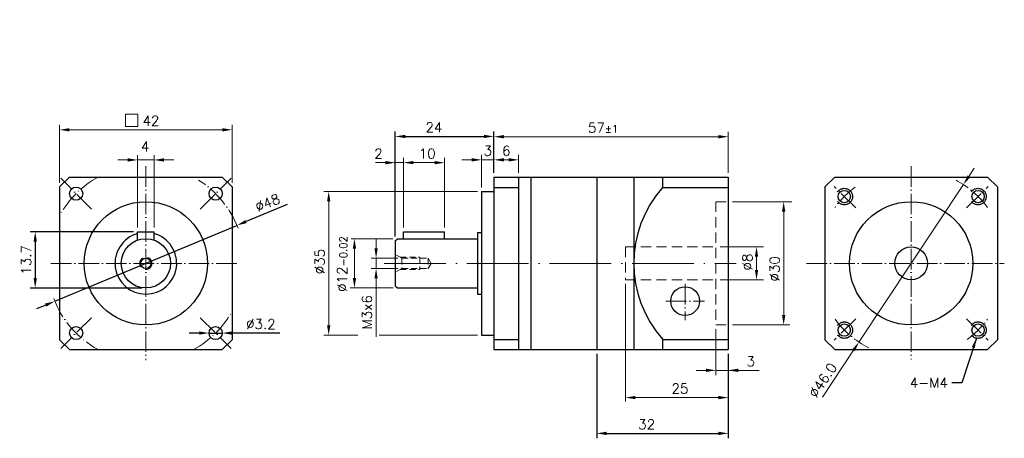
# Model space of a CAD drawing. Extents: x 7 to 247, y 71 to 173.
import ezdxf

# ---------------------------------------------------------------- set-up
doc = ezdxf.new("R2010")
doc.units = 0
doc.header["$LTSCALE"] = 10
doc.header["$MEASUREMENT"] = 0
doc.header["$PDMODE"] = 3
doc.header["$PDSIZE"] = 6
doc.linetypes.add('CEN', pattern=[0.67, 0.5, -0.08, 0.01, -0.08])
doc.linetypes.add('DASHED', pattern=[0.75, 0.5, -0.25])
doc.layers.get('0').update_dxf_attribs({"linetype": 'CONTINUOUS'})
doc.layers.get('DEFPOINTS').update_dxf_attribs({"linetype": 'CONTINUOUS'})
for name, color, linetype, lineweight in [('CEN', 6, 'CEN', 15), ('DASH', 1, 'DASHED', 15), ('DIM', 4, 'CONTINUOUS', 15)]:
    doc.layers.add(name, color=color, linetype=linetype, lineweight=lineweight)
doc.styles.get("Standard").update_dxf_attribs({"font": 'TXT.shx', "bigfont": 'chineset.shx'})
doc.dimstyles.get("Standard").update_dxf_attribs({"dimtxt": 0.18, "dimasz": 0.18, "dimexe": 0.18, "dimexo": 0.0625, "dimgap": 0.09, "dimtad": 0, "dimtih": 1, "dimtoh": 1, "dimdec": 4, "dimzin": 0, "dimdsep": 46, "dimtxsty": 'Standard', "dimcen": 0.09, "dimadec": 0, "dimazin": 0, "dimtfac": 1, "dimtdec": 4, "dimtofl": 0, "dimtmove": 0, "dimatfit": 3, "dimfxl": 1, "dimtolj": 1, "dimtzin": 0, "dimarcsym": 0})

# ---------------------------------------------------------------- blocks, each defined once
blk = doc.blocks.new('*D2')
at = {"layer": 'DEFPOINTS', "color": 0, "transparency": 16777216}
for p in [(60.01, 123.11), (15.71, 104.63)]:
    blk.add_point(p, dxfattribs=at)
at = {"layer": 'DIM', "color": 0, "lineweight": -2, "transparency": 16777216}
for p, q in [((72.2, 128.19), (62.23, 124.04)), ((15.71, 104.63), (60.01, 123.11)), ((13.5, 103.71), (11.28, 102.78))]:
    blk.add_line(p, q, dxfattribs=at)
at = {"layer": 'DIM', "color": 0, "transparency": 16777216}
for points in [[(62.07, 124.41), (62.38, 123.67), (60.01, 123.11)], [(13.34, 104.08), (13.65, 103.34), (15.71, 104.63)]]:
    blk.add_solid(points, dxfattribs=at)
at = {"layer": 'DIM', "color": 0, "transparency": 16777216, "insert": (67.47, 128.61), "char_height": 2.4, "attachment_point": 5, "rotation": 22.6444}
blk.add_mtext('\\A1;∅48', dxfattribs=at)
blk = doc.blocks.new('*D3')
at = {"layer": 'DEFPOINTS', "color": 0, "transparency": 16777216}
for p in [(35.86, 121.57), (10.95, 107.87), (37.86, 107.87)]:
    blk.add_point(p, dxfattribs=at)
at = {"layer": 'DIM', "color": 0, "lineweight": -2, "transparency": 16777216}
for p, q in [((34.86, 121.57), (9.75, 121.57)), ((10.95, 119.17), (10.95, 110.27)), ((36.86, 107.87), (9.75, 107.87))]:
    blk.add_line(p, q, dxfattribs=at)
at = {"layer": 'DIM', "color": 0, "transparency": 16777216}
for points in [[(10.55, 119.17), (11.35, 119.17), (10.95, 121.57)], [(10.55, 110.27), (11.35, 110.27), (10.95, 107.87)]]:
    blk.add_solid(points, dxfattribs=at)
at = {"layer": 'DIM', "color": 0, "transparency": 16777216, "insert": (8.75, 114.72), "char_height": 2.4, "attachment_point": 5, "rotation": 90}
blk.add_mtext('\\A1;13.7', dxfattribs=at)
blk = doc.blocks.new('*D4')
at = {"layer": 'DEFPOINTS', "color": 0, "transparency": 16777216}
for p in [(53.23, 96.9), (56.43, 96.9)]:
    blk.add_point(p, dxfattribs=at)
at = {"layer": 'DIM', "color": 0, "lineweight": -2, "transparency": 16777216}
for p, q in [((50.83, 96.91), (48.43, 96.91)), ((53.23, 96.9), (56.43, 96.9)), ((70.43, 96.88), (58.83, 96.9))]:
    blk.add_line(p, q, dxfattribs=at)
at = {"layer": 'DIM', "color": 0, "transparency": 16777216}
for points in [[(50.83, 97.31), (50.83, 96.51), (53.23, 96.9)], [(58.83, 97.3), (58.83, 96.5), (56.43, 96.9)]]:
    blk.add_solid(points, dxfattribs=at)
at = {"layer": 'DIM', "color": 0, "transparency": 16777216, "insert": (65.84, 99.09), "char_height": 2.4, "attachment_point": 5, "rotation": 359.9185}
blk.add_mtext('\\A1;∅3.2', dxfattribs=at)
blk = doc.blocks.new('*D5')
at = {"layer": 'DEFPOINTS', "color": 0, "transparency": 16777216}
for p in [(122.54, 144.77), (122.54, 134.87), (98.54, 119.37)]:
    blk.add_point(p, dxfattribs=at)
at = {"layer": 'DIM', "color": 0, "lineweight": -2, "transparency": 16777216}
for p, q in [((98.54, 120.37), (98.54, 145.97)), ((100.94, 144.77), (120.14, 144.77)), ((122.54, 135.87), (122.54, 145.97))]:
    blk.add_line(p, q, dxfattribs=at)
at = {"layer": 'DIM', "color": 0, "transparency": 16777216}
for points in [[(100.94, 145.17), (100.94, 144.37), (98.54, 144.77)], [(120.14, 145.17), (120.14, 144.37), (122.54, 144.77)]]:
    blk.add_solid(points, dxfattribs=at)
at = {"layer": 'DIM', "color": 0, "transparency": 16777216, "insert": (107.94, 146.97), "char_height": 2.4, "attachment_point": 5}
blk.add_mtext('\\A1;24', dxfattribs=at)
blk = doc.blocks.new('*D6')
at = {"layer": 'DEFPOINTS', "color": 0, "transparency": 16777216}
for p in [(147.54, 92.87), (179.54, 92.87), (179.54, 72.48)]:
    blk.add_point(p, dxfattribs=at)
at = {"layer": 'DIM', "color": 0, "lineweight": -2, "transparency": 16777216}
for p, q in [((147.54, 91.87), (147.54, 71.28)), ((179.54, 91.87), (179.54, 71.28)), ((149.94, 72.48), (177.14, 72.48))]:
    blk.add_line(p, q, dxfattribs=at)
at = {"layer": 'DIM', "color": 0, "transparency": 16777216}
for points in [[(149.94, 72.88), (149.94, 72.08), (147.54, 72.48)], [(177.14, 72.88), (177.14, 72.08), (179.54, 72.48)]]:
    blk.add_solid(points, dxfattribs=at)
at = {"layer": 'DIM', "color": 0, "transparency": 16777216, "insert": (159.68, 74.68), "char_height": 2.4, "attachment_point": 5}
blk.add_mtext('\\A1;32', dxfattribs=at)

msp = doc.modelspace()

# ---------------------------------------------------------------- linework, layer by layer
for p, q in [((19.2655, 134.8721), (16.8634, 132.47)), ((19.2655, 134.8721), (56.4614, 134.8721)), ((58.8634, 132.47), (56.4614, 134.8721)), ((122.5396, 134.8721), (179.5396, 134.8721)), ((122.5396, 134.8721), (122.5396, 92.8721)), ((128.5396, 134.8721), (128.5396, 92.8721)), ((131.5396, 134.8721), (131.5396, 92.8721)), ((147.5396, 134.8721), (147.5396, 92.8721)), ((147.5396, 134.8721), (147.5396, 92.8721)), ((156.5396, 134.8721), (156.5396, 92.8721)), ((163.5396, 134.8721), (163.5396, 132.3721)), ((179.5396, 134.8721), (179.5396, 92.8721)), ((205.4183, 134.8721), (203.0163, 132.47)), ((205.4183, 134.8721), (242.6142, 134.8721)), ((245.0163, 132.47), (242.6142, 134.8721)), ((16.8634, 132.47), (16.8634, 95.2741)), ((58.8634, 132.47), (58.8634, 95.2741)), ((122.5396, 132.3721), (128.5396, 132.3721)), ((163.5396, 132.3721), (179.5396, 132.3721)), ((203.0163, 132.47), (203.0163, 95.2741)), ((245.0163, 132.47), (245.0163, 95.2741)), ((119.5396, 131.3721), (119.5396, 96.3721)), ((119.5396, 131.3721), (122.5396, 131.3721)), ((35.8634, 121.5721), (39.8634, 121.5721)), ((35.8634, 119.5289), (35.8634, 121.5721)), ((39.8634, 119.5289), (39.8634, 121.5721)), ((98.5396, 119.3721), (99.0396, 119.8721)), ((99.0396, 119.8721), (118.5396, 119.8721)), ((100.5396, 119.8721), (100.5396, 121.5721)), ((100.5396, 121.5721), (110.5396, 121.5721)), ((110.5396, 119.8721), (110.5396, 121.5721)), ((118.5396, 121.3721), (119.5396, 121.3721)), ((118.5396, 121.3721), (118.5396, 106.3721)), ((98.5396, 119.3721), (98.5396, 108.3721)), ((98.5396, 108.3721), (99.0396, 107.8721)), ((99.0396, 107.8721), (118.5396, 107.8721)), ((118.5396, 106.3721), (119.5396, 106.3721)), ((119.5396, 96.3721), (122.5396, 96.3721)), ((19.2655, 92.8721), (16.8634, 95.2741)), ((58.8634, 95.2741), (56.4614, 92.8721)), ((122.5396, 95.3721), (128.5396, 95.3721)), ((163.5396, 95.3721), (179.5396, 95.3721)), ((163.5396, 95.3721), (163.5396, 92.8721)), ((205.4183, 92.8721), (203.0163, 95.2741)), ((245.0163, 95.2741), (242.6142, 92.8721)), ((19.2655, 92.8721), (56.4614, 92.8721)), ((122.5396, 92.8721), (179.5396, 92.8721)), ((205.4183, 92.8721), (242.6142, 92.8721))]:
    msp.add_line(p, q)
for centre, radius in [((20.8929, 130.8426), 1.6), ((54.834, 130.8426), 1.6), ((207.7528, 130.1355), 1.5), ((240.2797, 130.1355), 1.5), ((37.8634, 113.8721), 15), ((224.0163, 113.8721), 15), ((37.8634, 113.8721), 6), ((224.0163, 113.8721), 4), ((37.8634, 113.8721), 1.25), ((169.0396, 104.6721), 3.5), ((20.8929, 96.9015), 1.6), ((54.834, 96.9015), 1.6), ((207.7528, 97.6086), 1.5), ((240.2797, 97.6086), 1.5)]:
    msp.add_circle(centre, radius)
at = {"color": 2, "linetype": 'DASHED'}
for centre in [(207.7528, 130.1355), (240.2797, 130.1355), (207.7528, 97.6086), (240.2797, 97.6086)]:
    msp.add_circle(centre, 2, dxfattribs=at)
for centre, radius, start, end in [((184.3031, 113.8721), 27.7635, 138.406207, 221.593793), ((37.8634, 113.8721), 7.5, 105.46601, 74.53399)]:
    msp.add_arc(centre, radius, start, end)
at = {"layer": 'CEN'}
for p, q in [((37.8634, 137.5124), (37.8634, 90.3268)), ((224.0163, 137.5124), (224.0163, 90.471)), ((24.6383, 127.0972), (17.1475, 134.588)), ((51.0886, 127.0972), (58.5794, 134.588)), ((210.5414, 127.3469), (205.2961, 132.5922)), ((237.4911, 127.3469), (242.7364, 132.5922)), ((14.781, 113.8721), (60.5174, 113.8721)), ((198.5839, 113.8721), (246.6702, 113.8721)), ((169.0396, 108.8573), (169.0396, 100.0299)), ((164.3602, 104.6721), (173.7512, 104.6721)), ((24.6383, 100.6469), (17.1475, 93.1561)), ((51.0886, 100.6469), (58.5794, 93.1561)), ((210.5414, 100.3972), (205.2961, 95.1519)), ((237.4911, 100.3972), (242.7364, 95.1519))]:
    msp.add_line(p, q, dxfattribs=at)
at = {"layer": 'CEN', "ltscale": 3}
msp.add_line((95.8641, 113.8721), (181.4731, 113.8721), dxfattribs=at)
at = {"layer": 'CEN'}
for centre, radius, start, end in [((37.8634, 113.8721), 24, 118.955024, 151.044976), ((37.8634, 113.8721), 24, 20.922697, 57.671044), ((224.0163, 113.8721), 23, 36.336748, 61.685789), ((224.0163, 113.8721), 23, 126.336748, 143.663252), ((37.8634, 113.8721), 24, 200.922697, 241.044976), ((37.8634, 113.8721), 24, 298.955024, 331.044976), ((224.0163, 113.8721), 23, 216.336748, 243.325111), ((224.0163, 113.8721), 23, 306.336748, 323.663252)]:
    msp.add_arc(centre, radius, start, end, dxfattribs=at)
at = {"layer": 'DASH', "ltscale": 0.5}
for p, q in [((176.5396, 128.8721), (179.5396, 128.8721)), ((176.5396, 128.8721), (176.5396, 98.8721)), ((154.5396, 117.8721), (176.5396, 117.8721)), ((154.5396, 117.8721), (154.5396, 109.8721)), ((154.5396, 109.8721), (176.5396, 109.8721)), ((176.5396, 98.8721), (179.5396, 98.8721))]:
    msp.add_line(p, q, dxfattribs=at)
at = {"layer": 'DASH', "ltscale": 0.3}
for p, q in [((100.1396, 115.1221), (98.5396, 116.0458)), ((99.7066, 115.3721), (104.5396, 115.3721)), ((100.1396, 115.1221), (106.5396, 115.1221)), ((100.1396, 115.1221), (100.1396, 112.6221)), ((104.5396, 115.3721), (104.5396, 112.3721)), ((106.5396, 115.1221), (106.5396, 112.6221)), ((106.5396, 115.1221), (107.2315, 113.8721)), ((100.1396, 112.6221), (98.5396, 111.6983)), ((100.1396, 112.6221), (106.5396, 112.6221)), ((106.5396, 112.6221), (107.2315, 113.8721)), ((99.7066, 112.3721), (104.5396, 112.3721))]:
    msp.add_line(p, q, dxfattribs=at)
at = {"layer": 'DASH', "ltscale": 0.5}
msp.add_circle((37.8634, 113.8721), 1.5, dxfattribs=at)
at = {"layer": 'DIM'}
for p, q in [((32.9441, 150.1543), (32.9441, 147.1543)), ((32.9441, 150.1543), (35.9441, 150.1543)), ((35.9441, 150.1543), (35.9441, 147.1543)), ((16.8634, 133.47), (16.8634, 147.5847)), ((56.4634, 146.3847), (19.2634, 146.3847)), ((32.9441, 147.1543), (35.9441, 147.1543)), ((58.8634, 133.47), (58.8634, 147.5847)), ((122.5396, 135.8721), (122.5396, 145.8992)), ((122.5396, 135.8721), (122.5396, 145.8992)), ((177.1396, 144.6992), (124.9396, 144.6992)), ((124.9396, 144.6992), (127.3396, 144.6992)), ((179.5396, 135.8721), (179.5396, 145.8992)), ((33.4634, 139.0456), (31.0634, 139.0456)), ((35.8634, 122.5721), (35.8634, 140.2456)), ((35.8634, 139.0456), (39.8634, 139.0456)), ((39.8634, 122.5721), (39.8634, 140.2456)), ((42.2634, 139.0456), (44.6634, 139.0456)), ((98.5396, 120.3721), (98.5396, 139.5845)), ((100.5396, 122.5721), (100.5396, 139.5845)), ((100.5396, 122.5721), (100.5396, 139.5845)), ((110.5396, 122.5721), (110.5396, 139.5845)), ((117.1396, 139.0706), (114.7396, 139.0706)), ((119.5396, 132.3721), (119.5396, 140.2706)), ((119.5396, 132.3721), (119.5396, 140.2706)), ((122.5396, 139.0706), (119.5396, 139.0706)), ((122.5396, 135.8721), (122.5396, 140.2706)), ((124.9396, 139.0706), (126.1396, 139.0706)), ((128.5396, 135.8721), (128.5396, 140.2706)), ((128.5396, 135.8721), (128.5396, 140.2706)), ((96.1396, 138.3845), (93.7396, 138.3845)), ((100.5396, 138.3845), (98.5396, 138.3845)), ((108.1396, 138.3845), (102.9396, 138.3845)), ((102.9396, 138.3845), (105.3396, 138.3845)), ((238.0469, 135.0452), (239.3726, 137.0458)), ((236.7212, 133.0446), (211.3114, 94.6995)), ((118.5396, 131.3721), (81.1392, 131.3721)), ((82.3392, 128.9721), (82.3392, 98.7721)), ((180.5396, 128.8721), (194.9948, 128.8721)), ((193.0058, 101.2721), (193.0058, 126.4721)), ((97.9726, 119.8721), (87.7617, 119.8721)), ((93.8634, 117.5221), (93.8634, 119.9221)), ((88.5941, 110.2721), (88.5941, 117.4721)), ((177.5396, 117.8721), (188.1066, 117.8721)), ((99.1396, 115.1221), (92.6634, 115.1221)), ((93.8634, 112.6221), (93.8634, 115.1221)), ((186.4034, 112.2721), (186.4034, 115.4721)), ((99.1396, 112.6221), (92.6634, 112.6221)), ((93.8634, 110.2221), (93.8634, 95.9861)), ((98.0396, 107.8721), (87.5922, 107.8721)), ((154.5396, 108.8721), (154.5396, 80.2688)), ((177.5396, 109.8721), (188.1066, 109.8721)), ((180.5396, 98.8721), (194.4846, 98.8721)), ((89.386, 96.3721), (81.1392, 96.3721)), ((118.5396, 96.3721), (94.612, 96.3721)), ((176.5396, 97.8721), (176.5396, 86.6323)), ((179.5396, 91.8721), (179.5396, 80.2688)), ((202.4277, 81.2935), (209.9856, 92.6989)), ((174.1396, 87.8246), (171.7396, 87.8246)), ((176.5396, 87.8246), (179.5396, 87.8246)), ((176.5396, 87.8246), (179.5396, 87.8246)), ((187.0402, 87.8246), (179.5396, 87.8246)), ((181.9396, 87.8246), (184.3396, 87.8246)), ((177.1396, 81.1938), (155.9396, 81.1938))]:
    msp.add_line(p, q, dxfattribs=at)
for points in [[(19.2634, 146.7847), (19.2634, 145.9847), (16.8634, 146.3847)], [(56.4634, 146.7847), (56.4634, 145.9847), (58.8634, 146.3847)], [(124.9396, 145.0992), (124.9396, 144.2992), (122.5396, 144.6992)], [(124.9396, 145.0992), (124.9396, 144.2992), (122.5396, 144.6992)], [(177.1396, 145.0992), (177.1396, 144.2992), (179.5396, 144.6992)], [(33.4634, 139.4456), (33.4634, 138.6456), (35.8634, 139.0456)], [(42.2634, 139.4456), (42.2634, 138.6456), (39.8634, 139.0456)], [(117.1396, 139.4706), (117.1396, 138.6706), (119.5396, 139.0706)], [(117.1396, 139.4706), (117.1396, 138.6706), (119.5396, 139.0706)], [(124.9396, 139.4706), (124.9396, 138.6706), (122.5396, 139.0706)], [(126.1396, 139.4706), (126.1396, 138.6706), (128.5396, 139.0706)], [(96.1396, 138.7845), (96.1396, 137.9845), (98.5396, 138.3845)], [(102.9396, 138.7845), (102.9396, 137.9845), (100.5396, 138.3845)], [(102.9396, 138.7845), (102.9396, 137.9845), (100.5396, 138.3845)], [(108.1396, 138.7845), (108.1396, 137.9845), (110.5396, 138.3845)], [(237.7135, 135.2661), (238.3803, 134.8242), (236.7212, 133.0446)], [(81.9392, 128.9721), (82.7392, 128.9721), (82.3392, 131.3721)], [(192.6058, 126.4721), (193.4058, 126.4721), (193.0058, 128.8721)], [(88.1941, 117.4721), (88.9941, 117.4721), (88.5941, 119.8721)], [(93.4634, 117.5221), (94.2634, 117.5221), (93.8634, 115.1221)], [(186.0034, 115.4721), (186.8034, 115.4721), (186.4034, 117.8721)], [(93.4634, 110.2221), (94.2634, 110.2221), (93.8634, 112.6221)], [(88.1941, 110.2721), (88.9941, 110.2721), (88.5941, 107.8721)], [(186.0034, 112.2721), (186.8034, 112.2721), (186.4034, 109.8721)], [(192.6058, 101.2721), (193.4058, 101.2721), (193.0058, 98.8721)], [(81.9392, 98.7721), (82.7392, 98.7721), (82.3392, 96.3721)], [(209.6522, 92.9199), (210.3191, 92.478), (211.3114, 94.6995)], [(174.1396, 88.2246), (174.1396, 87.4246), (176.5396, 87.8246)], [(181.9396, 88.2246), (181.9396, 87.4246), (179.5396, 87.8246)], [(156.9396, 81.5938), (156.9396, 80.7938), (154.5396, 81.1938)], [(177.1396, 81.5938), (177.1396, 80.7938), (179.5396, 81.1938)]]:
    msp.add_solid(points, dxfattribs=at)

# ---------------------------------------------------------------- texts
for s, insert, char_height, attachment_point in [('\\A1;', (159.5714, 173.1886), 3, 1), ('42', (39.1053, 148.5847), 2.4, 5), ('\\A1;', (118.6264, 148.973), 3, 9), ('\\A1;', (118.2367, 147.0271), 3, 9), ('57{\\H0.75x;%%P1}', (149.0759, 146.8992), 2.4, 5), ('\\A1;4', (37.6842, 142.3051), 2.4, 5), ('\\A1;2', (94.4384, 140.5845), 2.4, 5), ('\\A1;10', (106.2873, 140.5845), 2.4, 5), ('\\A1;3', (121.0396, 141.2706), 2.4, 5), ('\\A1;6', (125.5516, 141.2706), 2.4, 5), ('\\A1;', (109.514, 117.9965), 3, 1), ('\\A1;3', (184.9885, 90.0246), 2.4, 5), ('4-M4', (232.9436, 83.6156), 2.4, 9), ('25', (167.7755, 83.3938), 2.4, 5)]:
    msp.add_mtext(s, dxfattribs=dict(at, insert=insert, char_height=char_height, attachment_point=attachment_point))
at = {"layer": 'DIM', "char_height": 2.4, "attachment_point": 5}
for s, insert, rotation in [('%%C12{\\H0.75x;-0.02}', (85.5948, 113.719), 90), ('%%C35', (80.1392, 114.297), 90), ('%%C8', (184.2034, 114.1795), 90), ('%%C30', (190.8058, 112.5284), 90), ('M3x6', (91.6634, 101.953), 90), ('∅46.0', (202.5218, 85.4182), 56)]:
    msp.add_mtext(s, dxfattribs=dict(at, insert=insert, rotation=rotation))

# ---------------------------------------------------------------- dimensions: what is measured, and where the dimension line sits
at = {"layer": 'DIM'}
for base, p1, p2, picture, middle in [((122.5396, 144.7746), (98.5396, 119.3721), (122.5396, 134.8721), '*D5', (107.9376, 144.7746)), ((179.5396, 72.4779), (147.5396, 92.8721), (179.5396, 92.8721), '*D6', (159.6796, 72.4779))]:
    dim = msp.add_linear_dim(base=base, p1=p1, p2=p2, dimstyle='Standard', override={"dimtxt": 2.4, "dimasz": 2.4, "dimexe": 1.2, "dimexo": 1, "dimgap": 1, "dimtad": 1, "dimtih": 0, "dimtoh": 0, "dimdec": 3, "dimrnd": 0.005, "dimzin": 9, "dimazin": 2, "dimtdec": 3, "dimtix": 1, "dimtofl": 1, "dimtmove": 1}, dxfattribs=at)
    dim.commit()
    dim.dimension.update_dxf_attribs({"geometry": picture, "text_midpoint": middle, "dimtype": 160})
for p1, p2, picture, middle in [((15.7136, 104.6318), (60.0133, 123.1123), '*D2', (67.4725, 128.6078)), ((53.234, 96.9038), (56.434, 96.8992), '*D4', (65.834, 96.8858))]:
    dim = msp.add_diameter_dim_2p(p1=p1, p2=p2, dimstyle='Standard', override={"dimtxt": 2.4, "dimasz": 2.4, "dimexe": 1.2, "dimexo": 1, "dimgap": 1, "dimtad": 1, "dimtih": 0, "dimtoh": 0, "dimdec": 3, "dimrnd": 0.005, "dimzin": 9, "dimazin": 2, "dimtdec": 3, "dimtix": 1, "dimtofl": 1, "dimtmove": 1}, dxfattribs=at)
    dim.commit()
    dim.dimension.update_dxf_attribs({"geometry": picture, "text_midpoint": middle})
dim = msp.add_linear_dim(base=(10.95, 107.8721), p1=(35.8634, 121.5721), p2=(37.8634, 107.8721), angle=90, dimstyle='Standard', override={"dimtxt": 2.4, "dimasz": 2.4, "dimexe": 1.2, "dimexo": 1, "dimgap": 1, "dimtad": 1, "dimtih": 0, "dimtoh": 0, "dimdec": 3, "dimrnd": 0.005, "dimzin": 9, "dimazin": 2, "dimtdec": 3, "dimtix": 1, "dimtofl": 1, "dimtmove": 1}, dxfattribs=at)
dim.commit()
dim.dimension.update_dxf_attribs({"geometry": '*D3', "text_midpoint": (10.95, 114.7221), "dimtype": 160})

# ---------------------------------------------------------------- leaders
at = {"layer": 'DIM', "annotation_type": 0, "has_hookline": 1, "hookline_direction": 1, "text_width": 8.8}
msp.add_leader([(239.8721, 95.6712), (236.3436, 84.8156), (233.9436, 84.8156)], dimstyle='Standard', override={"dimtxt": 2.4, "dimasz": 2.4, "dimexe": 1.2, "dimexo": 1, "dimgap": 1, "dimtad": 0, "dimtih": 0, "dimtoh": 0, "dimdec": 3, "dimrnd": 0.005, "dimzin": 1, "dimazin": 2, "dimtdec": 3, "dimtix": 1, "dimtofl": 1, "dimtmove": 1}, dxfattribs=at)

doc.saveas('drawing.dxf')
